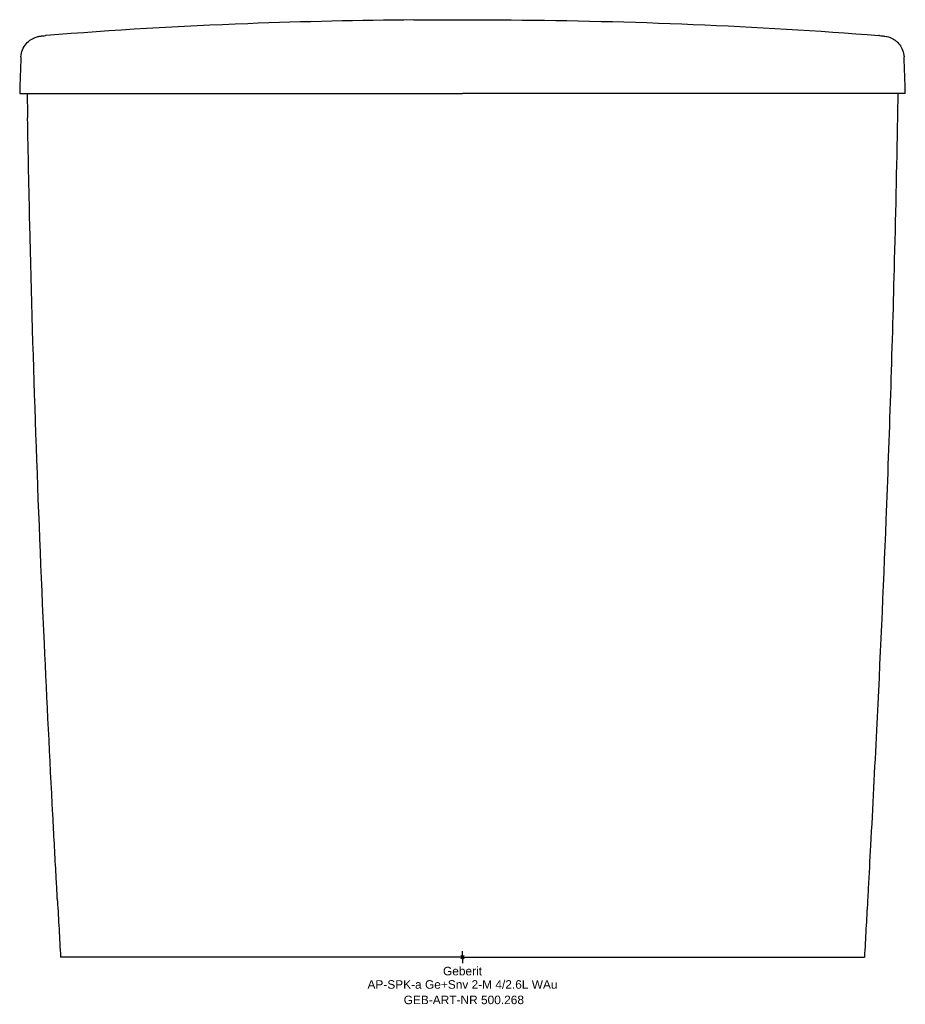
# Model space of a CAD drawing. Header units: millimetres. Extents: x -182 to 182, y -19 to 385.
import ezdxf
from ezdxf.enums import TextEntityAlignment as Align

# ---------------------------------------------------------------- set-up
doc = ezdxf.new("R2010")
doc.units = ezdxf.units.MM
doc.layers.get('0').update_dxf_attribs({"linetype": 'CONTINUOUS'})
for name, color, linetype, lineweight in [('Arbeitspunkt(DIN)', 7, 'CONTINUOUS', 25), ('GEB-ART-NR', 1, 'CONTINUOUS', 18), ('GEB-BEZUG', 2, 'CONTINUOUS', 25), ('GEB-TEXT', 5, 'CONTINUOUS', 18)]:
    doc.layers.add(name, color=color, linetype=linetype, lineweight=lineweight)
doc.layers.add('GEB-KONTUR-A', color=5, linetype='CONTINUOUS')
doc.styles.get("Standard").update_dxf_attribs({"font": 'arial.ttf'})

# ---------------------------------------------------------------- blocks, each defined once
blk = doc.blocks.new('Einfügepunkt')
at = {"layer": 'GEB-BEZUG'}
for p, q in [((-0.71, -0.71), (0.71, 0.71)), ((-0.71, 0.71), (0.71, -0.71))]:
    blk.add_line(p, q, dxfattribs=at)

msp = doc.modelspace()

# ---------------------------------------------------------------- linework, layer by layer
at = {"layer": 'Arbeitspunkt(DIN)', "ltscale": 25}
for q in [(-2.5, 0), (0, 2.5), (0, -2.5), (2.5, 0)]:
    msp.add_line((0, 0), q, dxfattribs=at)
at = {"layer": 'GEB-KONTUR-A', "ltscale": 25}
msp.add_line((0, 385.39), (0, 385.04), dxfattribs=at)
for centre, major_axis, ratio, start_param, end_param in [((-170.65, 369.86), (-0.78, 8.97), 0.981812, 6.278151, 6.279777), ((-170.39, 378.9), (-1.95, -0.15), 0.008498, 5.074367, 5.251466), ((170.42, 378.9), (-1.94, 0.15), 0.008567, 4.183759, 4.361212), ((170.65, 369.86), (0.78, 8.97), 0.981812, 0.003408, 0.005034), ((-170.25, 340.32), (1.11, 107.08), 0.112202, 1.290696, 1.434435), ((-172.49, 369.66), (-8.97, 0.75), 0.999999, 0.026948, 0.041298), ((172.5, 369.66), (8.97, 0.75), 0.999999, 6.241887, 6.256238), ((170.25, 340.32), (1.11, -107.08), 0.112202, 1.707158, 1.850896)]:
    msp.add_ellipse(centre, major_axis=major_axis, ratio=ratio, start_param=start_param, end_param=end_param, dxfattribs=at)
for points, knots in [([(-20, 385.29), (-42.09, 385.11), (-92.37, 384.02), (-143.84, 381.1), (-171.08, 378.86)], [0, 0, 0, 0, 0.456983, 1, 1, 1, 1]), ([(-20, 385.29), (-18.8, 385.33), (-17.59, 385.35), (-10.93, 385.34), (-5.46, 385.32), (0, 385.39)], [0, 0, 0, 0, 0.361007, 0.361007, 2.00031, 2.00031, 2.00031, 2.00031]), ([(0, 385.39), (5.46, 385.32), (10.93, 385.34), (17.59, 385.35), (18.8, 385.33), (20, 385.29)], [0, 0, 0, 0, 1.639303, 1.639303, 2.00031, 2.00031, 2.00031, 2.00031]), ([(-181.48, 370.17), (-181.42, 371.15), (-181.2, 372.13), (-180.48, 373.92), (-179.97, 374.76), (-178.75, 376.2), (-178.02, 376.82), (-176.95, 377.49), (-176.62, 377.67), (-176.09, 377.92), (-175.87, 378.01), (-175.34, 378.21), (-175.06, 378.3), (-174.61, 378.42), (-174.43, 378.46), (-174.05, 378.54), (-173.89, 378.57), (-173.43, 378.64), (-173.23, 378.66), (-172.59, 378.73), (-172.13, 378.77), (-171.41, 378.83)], [0, 0, 0, 0, 0.295216, 0.295216, 0.584764, 0.584764, 0.871492, 0.871492, 0.993114, 0.993114, 1.081862, 1.081862, 1.22592, 1.22592, 1.372091, 1.372091, 1.607392, 1.607392, 2.167097, 2.167097, 3.23745, 3.23745, 3.23745, 3.23745]), ([(171.41, 378.83), (172.23, 378.76), (172.71, 378.72), (173.44, 378.63), (173.64, 378.62), (174.44, 378.46), (174.72, 378.4), (175.34, 378.21), (175.57, 378.13), (176.15, 377.9), (176.52, 377.72), (177.29, 377.29), (177.7, 377.02), (178.63, 376.28), (179.14, 375.77), (180.12, 374.52), (180.57, 373.72), (181.23, 372.02), (181.43, 371.1), (181.48, 370.17)], [0, 0, 0, 0, 1.222098, 1.222098, 1.845631, 1.845631, 2.070026, 2.070026, 2.176865, 2.176865, 2.316411, 2.316411, 2.470894, 2.470894, 2.687283, 2.687283, 2.957566, 2.957566, 3.237402, 3.237402, 3.237402, 3.237402]), ([(-182, 355), (-182, 355), (-181.84, 355), (-181.52, 355), (-181.36, 355), (-181.16, 355), (-180.91, 355), (-180.67, 355), (-180.39, 355), (-180.06, 355), (-179.39, 355), (-178.53, 355), (-177.46, 355), (-176.88, 355), (-176.22, 355), (-175.43, 355), (-174.44, 355), (-173.25, 355), (-171.8, 355), (-170.27, 355), (-168.44, 355), (-166.26, 355), (-164.53, 355), (-162.58, 355), (-160.53, 355), (-159.54, 355), (-158.53, 355), (-157.49, 355), (-154.64, 355), (-151.63, 355), (-148.58, 355), (-145.3, 355), (-141.97, 355), (-138.76, 355), (-134.16, 355), (-129.78, 355), (-126.1, 355), (-124.7, 355), (-123.32, 355), (-121.92, 355), (-120.16, 355), (-118.39, 355), (-116.6, 355), (-108.38, 355), (-99.89, 355), (-91.29, 355), (-83.29, 355), (-75.21, 355), (-67.1, 355), (-65.79, 355), (-64.48, 355), (-63.17, 355), (-42.42, 355), (-21.06, 355), (0, 355)], [-21.711458, -21.711458, -21.711458, -21.711458, -20.679535, -20.679535, -20.679535, -20.172514, -20.172514, -20.172514, -19.670554, -19.670554, -19.670554, -18.655249, -18.655249, -18.655249, -18.096158, -18.096158, -18.096158, -17.390623, -17.390623, -17.390623, -16.637523, -16.637523, -16.637523, -16.042667, -16.042667, -16.042667, -15.756446, -15.756446, -15.756446, -14.970789, -14.970789, -14.970789, -14.12483, -14.12483, -14.12483, -12.910232, -12.910232, -12.910232, -12.448753, -12.448753, -12.448753, -11.868537, -11.868537, -11.868537, -9.200069, -9.200069, -9.200069, -6.720759, -6.720759, -6.720759, -6.320465, -6.320465, -6.320465, -0.001246, -0.001246, -0.001246, -0.001246]), ([(182, 355), (182, 355), (181.84, 355), (181.52, 355), (181.36, 355), (181.16, 355), (180.91, 355), (180.67, 355), (180.39, 355), (180.06, 355), (179.39, 355), (178.53, 355), (177.46, 355), (176.88, 355), (176.22, 355), (175.43, 355), (174.44, 355), (173.25, 355), (171.8, 355), (170.27, 355), (168.44, 355), (166.26, 355), (164.53, 355), (162.58, 355), (160.53, 355), (159.54, 355), (158.53, 355), (157.49, 355), (154.64, 355), (151.63, 355), (148.58, 355), (145.3, 355), (141.98, 355), (138.77, 355), (134.16, 355), (129.78, 355), (126.1, 355), (124.7, 355), (123.32, 355), (121.92, 355), (120.16, 355), (118.39, 355), (116.6, 355), (108.38, 355), (99.89, 355), (91.29, 355), (83.29, 355), (75.21, 355), (67.1, 355), (65.79, 355), (64.48, 355), (63.17, 355), (42.42, 355), (21.06, 355), (0, 355)], [-21.711461, -21.711461, -21.711461, -21.711461, -20.679537, -20.679537, -20.679537, -20.172516, -20.172516, -20.172516, -19.670556, -19.670556, -19.670556, -18.655251, -18.655251, -18.655251, -18.096161, -18.096161, -18.096161, -17.390624, -17.390624, -17.390624, -16.637525, -16.637525, -16.637525, -16.042667, -16.042667, -16.042667, -15.756445, -15.756445, -15.756445, -14.970789, -14.970789, -14.970789, -14.124829, -14.124829, -14.124829, -12.910231, -12.910231, -12.910231, -12.448751, -12.448751, -12.448751, -11.868536, -11.868536, -11.868536, -9.200068, -9.200068, -9.200068, -6.720758, -6.720758, -6.720758, -6.320464, -6.320464, -6.320464, -0.001245, -0.001245, -0.001245, -0.001245]), ([(92.64, 355), (83.54, 355), (74.28, 355), (43.75, 355), (21.88, 355), (0, 355)], [-9.437339, -9.437339, -9.437339, -9.437339, -6.563152, -6.563152, 0, 0, 0, 0]), ([(-166.48, 23.12), (-166.48, 23.12), (-166.48, 23.12), (-166.48, 23.13), (-166.48, 23.13), (-166.48, 23.14), (-166.48, 23.15), (-166.48, 23.16), (-166.48, 23.17), (-166.48, 23.2), (-166.48, 23.22), (-166.49, 23.29), (-166.49, 23.33), (-166.5, 23.48), (-166.5, 23.58), (-166.53, 23.97), (-166.54, 24.25), (-166.6, 25.4), (-166.65, 26.27), (-166.84, 29.74), (-166.98, 32.35), (-167.54, 42.78), (-167.96, 50.61), (-169.6, 81.92), (-170.77, 105.42), (-174.48, 186.34), (-176.49, 243.81), (-178.19, 315.86), (-178.49, 330.49), (-178.77, 345.08)], [0.017809, 0.017809, 0.017809, 0.017809, 0.019559, 0.019559, 0.022171, 0.022171, 0.025272, 0.025272, 0.029752, 0.029752, 0.03723, 0.03723, 0.051629, 0.051629, 0.084003, 0.084003, 0.17128, 0.17128, 0.432902, 0.432902, 1.217341, 1.217341, 3.570151, 3.570151, 10.628233, 10.628233, 27.871598, 27.871598, 32.260624, 32.260624, 32.260624, 32.260624]), ([(178.77, 345.08), (178.38, 324.39), (177.92, 303.64), (176.5, 248.54), (175.38, 214.17), (172.88, 150.95), (171.57, 122.09), (169.36, 77.44), (168.55, 61.64), (167.39, 39.96), (167.08, 34.07), (166.7, 27.09), (166.64, 25.99), (166.55, 24.49), (166.53, 24.08), (166.5, 23.54), (166.49, 23.39), (166.49, 23.23), (166.48, 23.21), (166.48, 23.17), (166.48, 23.16), (166.48, 23.14), (166.48, 23.14), (166.48, 23.13), (166.48, 23.13), (166.48, 23.12), (166.48, 23.12), (166.48, 23.12)], [0, 0, 0, 0, 6.224295, 6.224295, 16.539562, 16.539562, 25.204738, 25.204738, 29.952802, 29.952802, 31.722121, 31.722121, 32.053917, 32.053917, 32.178416, 32.178416, 32.222105, 32.222105, 32.231863, 32.231863, 32.236749, 32.236749, 32.239188, 32.239188, 32.242, 32.242, 32.243473, 32.243473, 32.243473, 32.243473]), ([(0, 0), (-8.96, 0), (-17.84, 0), (-26.63, 0), (-34.42, 0), (-42.15, 0), (-49.81, 0), (-50.89, 0), (-51.94, 0), (-53.06, 0), (-61.44, 0), (-69.58, 0), (-77.49, 0), (-78.02, 0), (-78.52, 0), (-79.07, 0), (-83.5, 0), (-87.82, 0), (-92.03, 0), (-94.14, 0), (-96.21, 0), (-98.27, 0), (-99.32, 0), (-100.36, 0), (-101.4, 0), (-102.16, 0), (-102.91, 0), (-103.65, 0), (-103.87, 0), (-104.1, 0), (-104.34, 0), (-108.56, 0), (-112.63, 0), (-116.55, 0), (-120.4, 0), (-124.1, 0), (-127.66, 0), (-127.89, 0), (-128.07, 0), (-128.35, 0), (-132.44, 0), (-136.18, 0), (-139.57, 0), (-141.44, 0), (-143.2, 0), (-144.86, 0), (-145.73, 0), (-146.57, 0), (-147.39, 0), (-147.95, 0), (-148.49, 0), (-149.02, 0), (-149.26, 0), (-149.49, 0), (-149.73, 0), (-149.76, 0), (-149.79, 0), (-149.82, 0), (-151.47, 0), (-152.98, 0), (-154.35, 0), (-155.09, 0), (-155.78, 0), (-156.44, 0), (-156.8, 0), (-157.16, 0), (-157.5, 0), (-157.74, 0), (-157.97, 0), (-158.21, 0), (-158.23, 0), (-158.26, 0), (-158.28, 0), (-159.49, 0), (-160.54, 0), (-161.4, 0), (-161.84, 0), (-162.23, 0), (-162.57, 0), (-162.83, 0), (-163.06, 0), (-163.27, 0), (-163.34, 0), (-163.41, 0), (-163.47, 0), (-163.7, 0), (-163.9, 0), (-164.08, 0), (-164.17, 0), (-164.25, 0), (-164.32, 0), (-164.37, 0), (-164.42, 0), (-164.46, 0), (-164.49, 0), (-164.51, 0), (-164.54, 0), (-164.54, 0), (-164.54, 0), (-164.54, 0), (-164.64, 0), (-164.73, 0), (-164.81, 0), (-164.85, 0), (-164.88, 0), (-164.91, 0), (-164.93, 0), (-164.95, 0), (-164.96, 0), (-164.97, 0), (-164.98, 0), (-164.98, 0), (-164.99, 0), (-165, 0), (-165, 0), (-165, 0), (-165, 0), (-165, 0), (-165.07, 0), (-165.13, 0), (-165.17, 0), (-165.18, 0), (-165.19, 0), (-165.19, 0), (-165.2, 0), (-165.2, 0), (-165.2, 0)], [0, 0, 0, 0, 0.1242038, 0.1242038, 0.1242038, 0.234375, 0.234375, 0.234375, 0.25, 0.25, 0.25, 0.3671875, 0.3671875, 0.3671875, 0.375, 0.375, 0.375, 0.4375, 0.4375, 0.4375, 0.46875, 0.46875, 0.46875, 0.4847701, 0.4847701, 0.4847701, 0.4965084, 0.4965084, 0.4965084, 0.5, 0.5, 0.5, 0.5610014, 0.5610014, 0.5610014, 0.6210937, 0.6210937, 0.6210937, 0.625, 0.625, 0.625, 0.6833587, 0.6833587, 0.6833587, 0.7154901, 0.7154901, 0.7154901, 0.7324303, 0.7324303, 0.7324303, 0.7440958, 0.7440958, 0.7440958, 0.7493706, 0.7493706, 0.7493706, 0.75, 0.75, 0.75, 0.7800914, 0.7800914, 0.7800914, 0.7962957, 0.7962957, 0.7962957, 0.8053454, 0.8053454, 0.8053454, 0.8118973, 0.8118973, 0.8118973, 0.8125, 0.8125, 0.8125, 0.8433168, 0.8433168, 0.8433168, 0.859101, 0.859101, 0.859101, 0.8710296, 0.8710296, 0.8710296, 0.875, 0.875, 0.875, 0.890501, 0.890501, 0.890501, 0.8982515, 0.8982515, 0.8982515, 0.9030894, 0.9030894, 0.9030894, 0.9060021, 0.9060021, 0.9060021, 0.90625, 0.90625, 0.90625, 0.921875, 0.921875, 0.921875, 0.9296875, 0.9296875, 0.9296875, 0.9335937, 0.9335937, 0.9335937, 0.9359178, 0.9359178, 0.9359178, 0.9373907, 0.9373907, 0.9373907, 0.9375, 0.9375, 0.9375, 0.9735023, 0.9735023, 0.9735023, 0.9874907, 0.9874907, 0.9874907, 1, 1, 1, 1]), ([(0, 0), (8.89, 0), (26.66, 0), (53.13, 0), (79.19, 0), (100.32, 0), (116.61, 0), (128.44, 0), (137.84, 0), (144.91, 0), (149.89, 0), (154.45, 0), (158.42, 0), (161.05, 0), (162.62, 0), (163.81, 0), (164.64, 0), (165.05, 0), (165.16, 0), (165.2, 0), (165.2, 0), (165.2, 0)], [0, 0, 0, 0, 0.125, 0.25, 0.375, 0.5, 0.5625, 0.625, 0.6875, 0.71875, 0.75, 0.78125, 0.8125, 0.84375, 0.859375, 0.875, 0.90625, 0.9375, 0.96875, 0.984375, 1, 1, 1, 1])]:
    msp.add_open_spline(points, degree=3, knots=knots, dxfattribs=at)
for points in [[(20, 385.29), (68.35, 384.89), (120.92, 382.98), (171.08, 378.86)], [(-178.95, 355), (-178.89, 351.69), (-178.83, 348.39), (-178.77, 345.08)], [(178.95, 355), (178.89, 351.69), (178.83, 348.39), (178.77, 345.08)], [(-166.48, 23.12), (-166.06, 15.42), (-165.63, 7.71), (-165.2, 0)], [(166.48, 23.12), (166.06, 15.42), (165.63, 7.71), (165.2, 0)]]:
    msp.add_open_spline(points, degree=3, dxfattribs=at)

# ---------------------------------------------------------------- block references
at = {"ltscale": 25}
msp.add_blockref('Einfügepunkt', (0, 0), dxfattribs=at)

# ---------------------------------------------------------------- texts
at = {"layer": 'GEB-ART-NR'}
msp.add_text('GEB-ART-NR 500.268', height=3.5, dxfattribs=at).set_placement((0.55, -19.34), align=Align.CENTER)
at = {"layer": 'GEB-TEXT'}
for s, p in [('Geberit', (0, -7.5)), ('AP-SPK-a Ge+Snv 2-M 4/2.6L WAu', (0, -13))]:
    msp.add_text(s, height=3.5, dxfattribs=at).set_placement(p, align=Align.CENTER)

doc.saveas('drawing.dxf')
